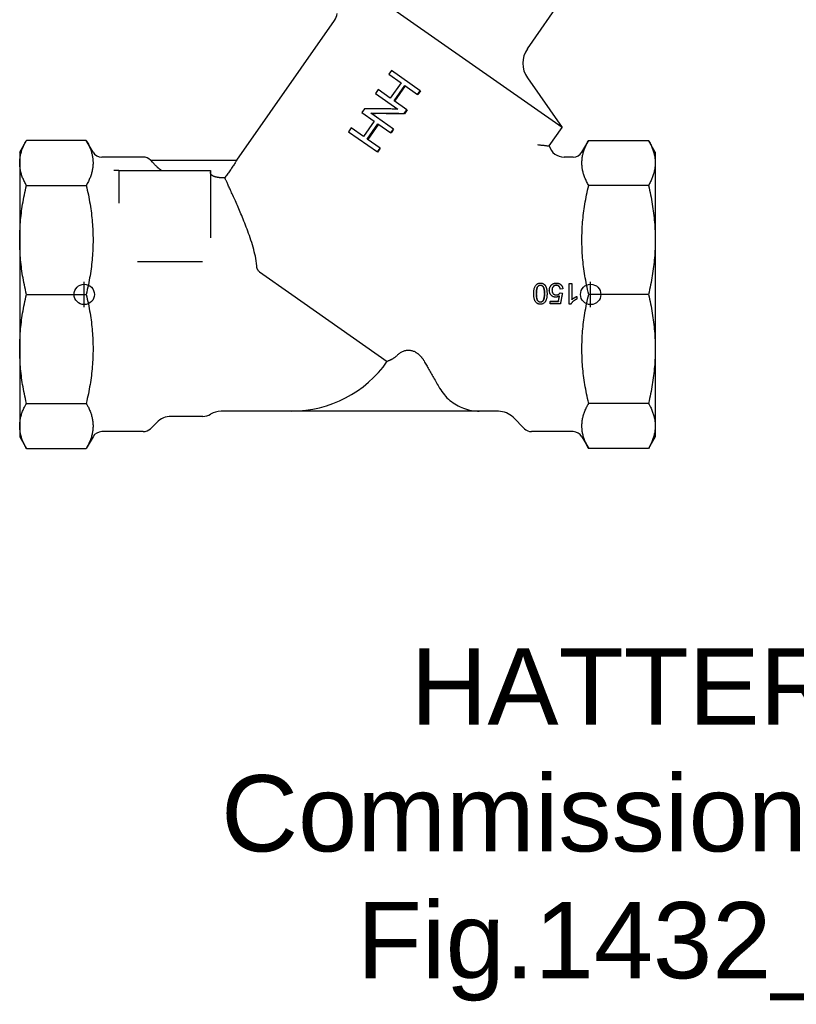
# Model space of a CAD drawing. Header units: millimetres. Extents: x 214 to 521, y 47 to 444.
# Tile 1 of 13: x 214 to 366, y 47 to 241. Entities that reach past the tile are written whole.
import ezdxf
from ezdxf.enums import TextEntityAlignment as Align

# ---------------------------------------------------------------- set-up
doc = ezdxf.new("R2010")
doc.units = ezdxf.units.MM
for name, color, linetype in [('Detail', 2, 'Continuous'), ('ORIGIN', 6, 'Continuous'), ('TEXT', 7, 'Continuous')]:
    doc.layers.add(name, color=color, linetype=linetype)
doc.styles.add('fastrack', font='ARIAL.TTF')

msp = doc.modelspace()

# ---------------------------------------------------------------- linework, layer by layer
at = {"layer": 'Detail'}
for p, q in [((313.43, 235.38), (331.59, 261.31)), ((320.28, 219.87), (279.73, 248.26)), ((256.26, 213.45), (275.49, 240.91)), ((286.69, 231.09), (286.18, 230.35)), ((292.36, 227.12), (286.69, 231.09)), ((286.18, 230.35), (288.6, 228.66)), ((288.6, 228.66), (286.47, 225.63)), ((313.43, 229.64), (320.28, 219.87)), ((284.06, 227.32), (283.54, 226.58)), ((286.47, 225.63), (284.06, 227.32)), ((287.21, 225.11), (289.33, 228.14)), ((289.42, 228.08), (287.3, 225.05)), ((289.33, 228.14), (291.85, 226.38)), ((291.85, 226.38), (292.36, 227.12)), ((292.4, 227.09), (291.88, 226.35)), ((292.4, 227.09), (292.36, 227.12)), ((283.54, 226.58), (287.95, 223.49)), ((289.72, 223.35), (287.21, 225.11)), ((291.88, 226.35), (291.85, 226.38)), ((281.42, 223.55), (280.9, 222.81)), ((280.9, 222.81), (283.32, 221.12)), ((289.21, 222.61), (289.72, 223.35)), ((289.76, 223.32), (289.25, 222.59)), ((289.76, 223.32), (289.72, 223.35)), ((283.32, 221.12), (281.2, 218.09)), ((287.09, 219.58), (282.67, 222.68)), ((289.25, 222.59), (289.21, 222.61)), ((278.78, 219.78), (278.26, 219.05)), ((278.26, 219.05), (283.93, 215.08)), ((281.2, 218.09), (278.78, 219.78)), ((281.93, 217.58), (284.05, 220.61)), ((284.14, 220.55), (282.02, 217.51)), ((284.05, 220.61), (286.57, 218.85)), ((286.57, 218.85), (287.09, 219.58)), ((286.61, 218.82), (286.57, 218.85)), ((287.12, 219.56), (286.61, 218.82)), ((287.12, 219.56), (287.09, 219.58)), ((317.74, 216.25), (320.28, 219.87)), ((213.58, 215.05), (214.91, 217.35)), ((226.67, 217.35), (214.91, 217.35)), ((228, 215.05), (226.67, 217.35)), ((284.45, 215.81), (281.93, 217.58)), ((324.16, 215.05), (325.49, 217.35)), ((325.49, 217.35), (337.25, 217.35)), ((338.58, 215.05), (337.25, 217.35)), ((213.58, 215.05), (213.58, 212.92)), ((283.93, 215.08), (284.45, 215.81)), ((283.97, 215.05), (283.93, 215.08)), ((284.48, 215.79), (283.97, 215.05)), ((284.48, 215.79), (284.45, 215.81)), ((338.58, 215.05), (338.58, 212.92)), ((237.89, 214.05), (229.73, 214.05)), ((239.32, 213.45), (239.31, 213.46)), ((239.32, 213.45), (256.26, 213.45)), ((322.42, 214.05), (320.64, 214.05)), ((213.58, 212.92), (213.58, 197.76)), ((233.08, 211.45), (232.08, 211.45)), ((233.08, 211.45), (251.08, 211.45)), ((233.08, 211.45), (233.08, 204.98)), ((251.08, 211.45), (251.08, 198.17)), ((338.58, 212.92), (338.58, 197.76)), ((253.9, 210), (253.18, 210)), ((214.91, 208.48), (226.67, 208.48)), ((337.25, 208.48), (325.49, 208.48)), ((213.58, 197.76), (213.58, 176.33)), ((338.58, 197.76), (338.58, 176.33)), ((249.53, 193.45), (236.76, 193.45)), ((260.76, 191.47), (267.08, 187.05)), ((320.41, 188.14), (319.89, 188.09)), ((320.41, 188.12), (319.89, 188.08)), ((319.89, 188.08), (319.89, 188.09)), ((320.41, 188.12), (320.41, 188.14)), ((321.66, 185.12), (321.66, 189.2)), ((321.66, 189.2), (322.16, 189.2)), ((322.16, 189.2), (322.16, 186.02)), ((214.91, 187.05), (226.67, 187.05)), ((267.08, 187.05), (285.88, 173.88)), ((317.88, 187.21), (317.87, 187.21)), ((319.86, 187.34), (320.32, 187.28)), ((323.14, 186.63), (323.14, 186.62)), ((323.14, 186.62), (323.14, 186.14)), ((337.25, 187.05), (325.49, 187.05)), ((317.94, 185.69), (319.54, 185.69)), ((317.94, 185.69), (317.94, 185.66)), ((317.94, 185.66), (319.54, 185.66)), ((317.94, 185.19), (317.94, 185.66)), ((319.93, 185.19), (317.94, 185.19)), ((319.54, 185.69), (319.54, 185.66)), ((321.98, 185.12), (321.66, 185.12)), ((213.58, 176.33), (213.58, 161.18)), ((338.58, 176.33), (338.58, 161.18)), ((214.91, 165.62), (226.67, 165.62)), ((337.25, 165.62), (325.49, 165.62)), ((249.57, 163.05), (243.38, 163.05)), ((267.08, 164.05), (253.18, 164.05)), ((267.08, 164.05), (267.08, 164.1)), ((303.98, 164.05), (267.08, 164.05)), ((303.98, 164.1), (303.98, 164.05)), ((307.78, 164.05), (303.98, 164.05)), ((310.61, 162.88), (312.85, 160.63)), ((213.58, 161.18), (213.58, 159.05)), ((240.55, 161.88), (239.31, 160.63)), ((338.58, 161.18), (338.58, 159.05)), ((213.58, 159.05), (214.91, 156.74)), ((228, 159.05), (226.67, 156.74)), ((237.89, 160.05), (229.73, 160.05)), ((322.42, 160.05), (314.26, 160.05)), ((324.16, 159.05), (325.49, 156.74)), ((338.58, 159.05), (337.25, 156.74)), ((214.91, 156.74), (226.67, 156.74)), ((337.25, 156.74), (325.49, 156.74))]:
    msp.add_line(p, q, dxfattribs=at)
at = {"layer": 'Detail', "flags": 128}
for points in [[(287.95, 223.49), (287.67, 223.5), (287.4, 223.5), (287.12, 223.51), (286.84, 223.51), (286.57, 223.52), (286.29, 223.52), (286.02, 223.53), (285.74, 223.53), (285.47, 223.54), (285.2, 223.54), (284.92, 223.54), (284.65, 223.55), (284.38, 223.55), (284.11, 223.55), (283.83, 223.55), (283.56, 223.55), (283.29, 223.56), (283.02, 223.56), (282.75, 223.56), (282.49, 223.56), (282.22, 223.56), (281.95, 223.55), (281.68, 223.55), (281.42, 223.55)], [(282.67, 222.68), (282.94, 222.68), (283.2, 222.68), (283.47, 222.68), (283.74, 222.68), (284.01, 222.68), (284.28, 222.67), (284.55, 222.67), (284.82, 222.67), (285.1, 222.67), (285.37, 222.67), (285.64, 222.66), (285.91, 222.66), (286.18, 222.66), (286.46, 222.66), (286.73, 222.65), (287.01, 222.65), (287.28, 222.65), (287.55, 222.64), (287.83, 222.64), (288.1, 222.63), (288.38, 222.63), (288.66, 222.62), (288.93, 222.62), (289.21, 222.61)], [(289.25, 222.59), (288.97, 222.59), (288.7, 222.59), (288.43, 222.59), (288.16, 222.6), (287.89, 222.6), (287.62, 222.6), (287.35, 222.6), (287.07, 222.6), (286.8, 222.6), (286.53, 222.6), (286.26, 222.6), (286, 222.6), (285.73, 222.6), (285.46, 222.6), (285.19, 222.6), (284.92, 222.6), (284.65, 222.6), (284.39, 222.6), (284.12, 222.6), (283.86, 222.6), (283.59, 222.59), (283.32, 222.59), (283.06, 222.59), (282.8, 222.59)], [(213.58, 212.92), (213.58, 213.1), (213.59, 213.28), (213.6, 213.46), (213.61, 213.64), (213.64, 213.82), (213.66, 214), (213.69, 214.18), (213.72, 214.36), (213.76, 214.54), (213.81, 214.73), (213.85, 214.91), (213.91, 215.09), (213.96, 215.27), (214.03, 215.46), (214.09, 215.64), (214.16, 215.83), (214.24, 216.01), (214.32, 216.2), (214.41, 216.39), (214.5, 216.58), (214.59, 216.77), (214.69, 216.96), (214.8, 217.16), (214.91, 217.35)], [(226.67, 217.35), (226.78, 217.16), (226.88, 216.96), (226.99, 216.77), (227.08, 216.58), (227.17, 216.39), (227.26, 216.2), (227.34, 216.01), (227.41, 215.83), (227.49, 215.64), (227.55, 215.46), (227.61, 215.27), (227.67, 215.09), (227.72, 214.91), (227.77, 214.73), (227.81, 214.54), (227.85, 214.36), (227.89, 214.18), (227.92, 214), (227.94, 213.82), (227.96, 213.64), (227.98, 213.46), (227.99, 213.28), (228, 213.1), (228, 212.92)], [(324.16, 212.92), (324.16, 213.1), (324.16, 213.28), (324.18, 213.46), (324.19, 213.64), (324.21, 213.82), (324.24, 214), (324.27, 214.18), (324.3, 214.36), (324.34, 214.54), (324.38, 214.73), (324.43, 214.91), (324.48, 215.09), (324.54, 215.27), (324.6, 215.46), (324.67, 215.64), (324.74, 215.83), (324.82, 216.01), (324.9, 216.2), (324.98, 216.39), (325.07, 216.58), (325.17, 216.77), (325.27, 216.96), (325.38, 217.16), (325.49, 217.35)], [(337.25, 217.35), (337.36, 217.16), (337.46, 216.96), (337.56, 216.77), (337.66, 216.58), (337.75, 216.39), (337.83, 216.2), (337.92, 216.01), (337.99, 215.83), (338.06, 215.64), (338.13, 215.46), (338.19, 215.27), (338.25, 215.09), (338.3, 214.91), (338.35, 214.73), (338.39, 214.54), (338.43, 214.36), (338.47, 214.18), (338.5, 214), (338.52, 213.82), (338.54, 213.64), (338.56, 213.46), (338.57, 213.28), (338.58, 213.1), (338.58, 212.92)], [(315.41, 216.51), (315.59, 216.49), (315.77, 216.47), (315.94, 216.45), (316.11, 216.43), (316.26, 216.41), (316.41, 216.4), (316.55, 216.38), (316.69, 216.37), (316.81, 216.35), (316.93, 216.34), (317.04, 216.33), (317.14, 216.31), (317.24, 216.3), (317.32, 216.3), (317.4, 216.29), (317.47, 216.28), (317.54, 216.27), (317.59, 216.27), (317.64, 216.26), (317.68, 216.26), (317.7, 216.26), (317.73, 216.25), (317.74, 216.25), (317.74, 216.25)], [(240.55, 212.15), (240.47, 212.23), (240.39, 212.31), (240.31, 212.39), (240.24, 212.47), (240.16, 212.55), (240.09, 212.62), (240.02, 212.7), (239.96, 212.77), (239.89, 212.84), (239.83, 212.9), (239.77, 212.97), (239.71, 213.03), (239.65, 213.09), (239.6, 213.15), (239.55, 213.2), (239.5, 213.25), (239.46, 213.3), (239.42, 213.33), (239.39, 213.37), (239.37, 213.4), (239.35, 213.42), (239.33, 213.43), (239.32, 213.44), (239.32, 213.45)], [(256.26, 213.45), (256.26, 213.43), (256.24, 213.4), (256.2, 213.34), (256.15, 213.25), (256.08, 213.15), (256.01, 213.03), (255.93, 212.9), (255.84, 212.76), (255.74, 212.6), (255.63, 212.43), (255.52, 212.25), (255.39, 212.07), (255.27, 211.89), (255.14, 211.7), (255.02, 211.52), (254.89, 211.34), (254.77, 211.16), (254.64, 210.98), (254.5, 210.8), (254.37, 210.63), (254.25, 210.46), (254.13, 210.3), (254.01, 210.14), (253.9, 210)], [(214.91, 208.48), (214.8, 208.67), (214.69, 208.87), (214.59, 209.06), (214.5, 209.25), (214.41, 209.44), (214.32, 209.63), (214.24, 209.82), (214.16, 210), (214.09, 210.19), (214.03, 210.37), (213.96, 210.56), (213.91, 210.74), (213.85, 210.92), (213.81, 211.11), (213.76, 211.29), (213.72, 211.47), (213.69, 211.65), (213.66, 211.83), (213.64, 212.01), (213.61, 212.19), (213.6, 212.37), (213.59, 212.55), (213.58, 212.73), (213.58, 212.92)], [(228, 212.92), (228, 212.73), (227.99, 212.55), (227.98, 212.37), (227.96, 212.19), (227.94, 212.01), (227.92, 211.83), (227.89, 211.65), (227.85, 211.47), (227.81, 211.29), (227.77, 211.11), (227.72, 210.92), (227.67, 210.74), (227.61, 210.56), (227.55, 210.37), (227.49, 210.19), (227.41, 210), (227.34, 209.82), (227.26, 209.63), (227.17, 209.44), (227.08, 209.25), (226.99, 209.06), (226.88, 208.87), (226.78, 208.67), (226.67, 208.48)], [(241.47, 211.45), (241.43, 211.47), (241.39, 211.49), (241.35, 211.52), (241.3, 211.54), (241.26, 211.57), (241.22, 211.6), (241.18, 211.62), (241.14, 211.65), (241.1, 211.68), (241.06, 211.71), (241.02, 211.74), (240.98, 211.77), (240.94, 211.8), (240.9, 211.83), (240.87, 211.86), (240.83, 211.89), (240.79, 211.92), (240.76, 211.95), (240.72, 211.98), (240.69, 212.02), (240.65, 212.05), (240.62, 212.08), (240.58, 212.11), (240.55, 212.15)], [(251.79, 210.24), (251.74, 210.26), (251.69, 210.28), (251.64, 210.3), (251.6, 210.33), (251.55, 210.35), (251.51, 210.38), (251.47, 210.41), (251.43, 210.44), (251.39, 210.48), (251.35, 210.51), (251.31, 210.55), (251.28, 210.59), (251.25, 210.63), (251.22, 210.67), (251.2, 210.72), (251.17, 210.76), (251.15, 210.81), (251.13, 210.86), (251.12, 210.91), (251.1, 210.96), (251.09, 211.01), (251.08, 211.07), (251.08, 211.12), (251.08, 211.17)], [(325.49, 208.48), (325.38, 208.67), (325.27, 208.87), (325.17, 209.06), (325.07, 209.25), (324.98, 209.44), (324.9, 209.63), (324.82, 209.82), (324.74, 210), (324.67, 210.19), (324.6, 210.37), (324.54, 210.56), (324.48, 210.74), (324.43, 210.92), (324.38, 211.11), (324.34, 211.29), (324.3, 211.47), (324.27, 211.65), (324.24, 211.83), (324.21, 212.01), (324.19, 212.19), (324.18, 212.37), (324.16, 212.55), (324.16, 212.73), (324.16, 212.92)], [(338.58, 212.92), (338.58, 212.73), (338.57, 212.55), (338.56, 212.37), (338.54, 212.19), (338.52, 212.01), (338.5, 211.83), (338.47, 211.65), (338.43, 211.47), (338.39, 211.29), (338.35, 211.11), (338.3, 210.92), (338.25, 210.74), (338.19, 210.56), (338.13, 210.37), (338.06, 210.19), (337.99, 210), (337.92, 209.82), (337.83, 209.63), (337.75, 209.44), (337.66, 209.25), (337.56, 209.06), (337.46, 208.87), (337.36, 208.67), (337.25, 208.48)], [(253.18, 210), (253.1, 210.01), (253.03, 210.01), (252.96, 210.01), (252.89, 210.01), (252.82, 210.02), (252.75, 210.03), (252.69, 210.03), (252.62, 210.04), (252.56, 210.05), (252.5, 210.06), (252.44, 210.07), (252.39, 210.08), (252.33, 210.09), (252.28, 210.1), (252.23, 210.11), (252.18, 210.13), (252.13, 210.14), (252.08, 210.15), (252.03, 210.16), (251.98, 210.18), (251.93, 210.19), (251.89, 210.21), (251.84, 210.22), (251.79, 210.24)], [(260.19, 192.65), (260.15, 193.14), (260.09, 193.62), (260.01, 194.08), (259.93, 194.54), (259.83, 194.99), (259.72, 195.45), (259.61, 195.91), (259.48, 196.37), (259.35, 196.82), (259.21, 197.28), (259.06, 197.72), (258.92, 198.17), (258.76, 198.61), (258.61, 199.04), (258.46, 199.47), (258.3, 199.88), (258.15, 200.29), (257.99, 200.69), (257.84, 201.08), (257.68, 201.46), (257.54, 201.83), (257.39, 202.19), (257.25, 202.54), (257.1, 202.88), (256.96, 203.22), (256.82, 203.55), (256.68, 203.88), (256.54, 204.2), (256.4, 204.51), (256.27, 204.83), (256.13, 205.13), (256, 205.43), (255.87, 205.72), (255.74, 206), (255.62, 206.27), (255.5, 206.54), (255.38, 206.8), (255.27, 207.05), (255.16, 207.29), (255.05, 207.52), (254.95, 207.75), (254.85, 207.96), (254.76, 208.16), (254.67, 208.36), (254.59, 208.54), (254.51, 208.71), (254.43, 208.88), (254.36, 209.03), (254.29, 209.17), (254.23, 209.3), (254.18, 209.42), (254.12, 209.54), (254.08, 209.63), (254.04, 209.72), (254, 209.8), (253.97, 209.87), (253.94, 209.92), (253.92, 209.97), (253.9, 210)], [(213.58, 197.76), (213.58, 198.2), (213.59, 198.64), (213.6, 199.07), (213.61, 199.51), (213.64, 199.94), (213.66, 200.38), (213.69, 200.82), (213.72, 201.25), (213.76, 201.69), (213.81, 202.13), (213.85, 202.57), (213.91, 203.01), (213.96, 203.46), (214.03, 203.9), (214.09, 204.35), (214.16, 204.79), (214.24, 205.24), (214.32, 205.7), (214.41, 206.15), (214.5, 206.61), (214.59, 207.07), (214.69, 207.54), (214.8, 208.01), (214.91, 208.48)], [(226.67, 208.48), (226.78, 208.01), (226.88, 207.54), (226.99, 207.07), (227.08, 206.61), (227.17, 206.15), (227.26, 205.7), (227.34, 205.24), (227.41, 204.79), (227.49, 204.35), (227.55, 203.9), (227.61, 203.46), (227.67, 203.01), (227.72, 202.57), (227.77, 202.13), (227.81, 201.69), (227.85, 201.25), (227.89, 200.82), (227.92, 200.38), (227.94, 199.94), (227.96, 199.51), (227.98, 199.07), (227.99, 198.64), (228, 198.2), (228, 197.76)], [(324.16, 197.76), (324.16, 198.2), (324.16, 198.64), (324.18, 199.07), (324.19, 199.51), (324.21, 199.94), (324.24, 200.38), (324.27, 200.82), (324.3, 201.25), (324.34, 201.69), (324.38, 202.13), (324.43, 202.57), (324.48, 203.01), (324.54, 203.46), (324.6, 203.9), (324.67, 204.35), (324.74, 204.79), (324.82, 205.24), (324.9, 205.7), (324.98, 206.15), (325.07, 206.61), (325.17, 207.07), (325.27, 207.54), (325.38, 208.01), (325.49, 208.48)], [(337.25, 208.48), (337.36, 208.01), (337.46, 207.54), (337.56, 207.07), (337.66, 206.61), (337.75, 206.15), (337.83, 205.7), (337.92, 205.24), (337.99, 204.79), (338.06, 204.35), (338.13, 203.9), (338.19, 203.46), (338.25, 203.01), (338.3, 202.57), (338.35, 202.13), (338.39, 201.69), (338.43, 201.25), (338.47, 200.82), (338.5, 200.38), (338.52, 199.94), (338.54, 199.51), (338.56, 199.07), (338.57, 198.64), (338.58, 198.2), (338.58, 197.76)], [(214.91, 187.05), (214.8, 187.52), (214.69, 187.99), (214.59, 188.45), (214.5, 188.91), (214.41, 189.37), (214.32, 189.83), (214.24, 190.28), (214.16, 190.73), (214.09, 191.18), (214.03, 191.62), (213.96, 192.07), (213.91, 192.51), (213.85, 192.95), (213.81, 193.39), (213.76, 193.83), (213.72, 194.27), (213.69, 194.71), (213.66, 195.14), (213.64, 195.58), (213.61, 196.02), (213.6, 196.45), (213.59, 196.89), (213.58, 197.32), (213.58, 197.76)], [(228, 197.76), (228, 197.32), (227.99, 196.89), (227.98, 196.45), (227.96, 196.02), (227.94, 195.58), (227.92, 195.14), (227.89, 194.71), (227.85, 194.27), (227.81, 193.83), (227.77, 193.39), (227.72, 192.95), (227.67, 192.51), (227.61, 192.07), (227.55, 191.62), (227.49, 191.18), (227.41, 190.73), (227.34, 190.28), (227.26, 189.83), (227.17, 189.37), (227.08, 188.91), (226.99, 188.45), (226.88, 187.99), (226.78, 187.52), (226.67, 187.05)], [(325.49, 187.05), (325.38, 187.52), (325.27, 187.99), (325.17, 188.45), (325.07, 188.91), (324.98, 189.37), (324.9, 189.83), (324.82, 190.28), (324.74, 190.73), (324.67, 191.18), (324.6, 191.62), (324.54, 192.07), (324.48, 192.51), (324.43, 192.95), (324.38, 193.39), (324.34, 193.83), (324.3, 194.27), (324.27, 194.71), (324.24, 195.14), (324.21, 195.58), (324.19, 196.02), (324.18, 196.45), (324.16, 196.89), (324.16, 197.32), (324.16, 197.76)], [(338.58, 197.76), (338.58, 197.32), (338.57, 196.89), (338.56, 196.45), (338.54, 196.02), (338.52, 195.58), (338.5, 195.14), (338.47, 194.71), (338.43, 194.27), (338.39, 193.83), (338.35, 193.39), (338.3, 192.95), (338.25, 192.51), (338.19, 192.07), (338.13, 191.62), (338.06, 191.18), (337.99, 190.73), (337.92, 190.28), (337.83, 189.83), (337.75, 189.37), (337.66, 188.91), (337.56, 188.45), (337.46, 187.99), (337.36, 187.52), (337.25, 187.05)], [(260.76, 191.47), (260.72, 191.5), (260.69, 191.53), (260.65, 191.56), (260.62, 191.59), (260.58, 191.63), (260.55, 191.67), (260.51, 191.72), (260.48, 191.76), (260.45, 191.81), (260.42, 191.86), (260.39, 191.91), (260.37, 191.96), (260.35, 192.01), (260.32, 192.06), (260.3, 192.11), (260.29, 192.17), (260.27, 192.22), (260.25, 192.28), (260.24, 192.34), (260.23, 192.4), (260.21, 192.46), (260.21, 192.52), (260.2, 192.59), (260.19, 192.65)], [(314.69, 187.2), (314.69, 187.37), (314.7, 187.54), (314.71, 187.7), (314.73, 187.85), (314.75, 187.99), (314.77, 188.12), (314.8, 188.24), (314.84, 188.36), (314.87, 188.46), (314.92, 188.56), (314.97, 188.66), (315.02, 188.75), (315.07, 188.83), (315.13, 188.9), (315.2, 188.97), (315.27, 189.03), (315.34, 189.09), (315.42, 189.14), (315.51, 189.18), (315.59, 189.21), (315.69, 189.24), (315.78, 189.26), (315.89, 189.27), (315.99, 189.27)], [(315.2, 187.2), (315.2, 187.36), (315.2, 187.51), (315.21, 187.66), (315.22, 187.79), (315.24, 187.92), (315.26, 188.03), (315.28, 188.14), (315.3, 188.24), (315.33, 188.32), (315.36, 188.4), (315.39, 188.47), (315.43, 188.53), (315.47, 188.59), (315.51, 188.63), (315.55, 188.68), (315.59, 188.72), (315.64, 188.75), (315.68, 188.78), (315.73, 188.81), (315.78, 188.83), (315.83, 188.84), (315.88, 188.85), (315.94, 188.86), (315.99, 188.86)], [(315.99, 188.83), (315.94, 188.83), (315.88, 188.82), (315.83, 188.81), (315.78, 188.79), (315.73, 188.77), (315.68, 188.75), (315.64, 188.72), (315.59, 188.69), (315.55, 188.65), (315.51, 188.6), (315.47, 188.56), (315.43, 188.51), (315.39, 188.45), (315.36, 188.38), (315.33, 188.3), (315.3, 188.22), (315.28, 188.12), (315.26, 188.02), (315.24, 187.9), (315.22, 187.78), (315.21, 187.65), (315.2, 187.51), (315.2, 187.36), (315.2, 187.2)], [(315.99, 189.27), (316.04, 189.27), (316.09, 189.27), (316.13, 189.27), (316.18, 189.26), (316.22, 189.25), (316.27, 189.25), (316.31, 189.24), (316.35, 189.23), (316.39, 189.21), (316.43, 189.2), (316.47, 189.18), (316.51, 189.17), (316.55, 189.15), (316.58, 189.13), (316.62, 189.11), (316.65, 189.09), (316.69, 189.06), (316.72, 189.04), (316.75, 189.01), (316.79, 188.98), (316.82, 188.95), (316.85, 188.92), (316.87, 188.89), (316.9, 188.85)], [(315.99, 188.86), (316.05, 188.86), (316.1, 188.85), (316.16, 188.84), (316.21, 188.83), (316.26, 188.81), (316.3, 188.78), (316.35, 188.75), (316.4, 188.72), (316.44, 188.68), (316.48, 188.63), (316.52, 188.59), (316.56, 188.53), (316.6, 188.47), (316.63, 188.4), (316.66, 188.33), (316.69, 188.24), (316.71, 188.14), (316.73, 188.03), (316.75, 187.92), (316.77, 187.79), (316.78, 187.66), (316.79, 187.51), (316.79, 187.36), (316.79, 187.2)], [(316.79, 187.2), (316.79, 187.36), (316.79, 187.51), (316.78, 187.65), (316.77, 187.78), (316.75, 187.9), (316.73, 188.02), (316.71, 188.12), (316.69, 188.22), (316.66, 188.3), (316.63, 188.38), (316.6, 188.45), (316.56, 188.51), (316.52, 188.56), (316.48, 188.61), (316.44, 188.65), (316.4, 188.69), (316.35, 188.72), (316.3, 188.75), (316.26, 188.77), (316.21, 188.79), (316.16, 188.81), (316.1, 188.82), (316.05, 188.83), (315.99, 188.83)], [(316.9, 188.85), (316.93, 188.81), (316.97, 188.76), (316.99, 188.72), (317.02, 188.67), (317.05, 188.61), (317.08, 188.56), (317.1, 188.5), (317.12, 188.44), (317.14, 188.38), (317.16, 188.32), (317.18, 188.25), (317.2, 188.18), (317.22, 188.11), (317.23, 188.04), (317.24, 187.97), (317.25, 187.89), (317.26, 187.81), (317.27, 187.73), (317.28, 187.65), (317.29, 187.56), (317.29, 187.47), (317.3, 187.38), (317.3, 187.29), (317.3, 187.2)], [(317.75, 187.82), (317.75, 187.87), (317.75, 187.91), (317.76, 187.96), (317.76, 188), (317.77, 188.05), (317.77, 188.09), (317.78, 188.13), (317.79, 188.18), (317.8, 188.22), (317.81, 188.26), (317.82, 188.3), (317.83, 188.34), (317.85, 188.38), (317.86, 188.42), (317.88, 188.46), (317.89, 188.49), (317.91, 188.53), (317.93, 188.57), (317.95, 188.61), (317.97, 188.64), (318, 188.68), (318.02, 188.71), (318.04, 188.75), (318.07, 188.78)], [(318.07, 188.78), (318.1, 188.82), (318.14, 188.86), (318.17, 188.9), (318.21, 188.93), (318.24, 188.96), (318.28, 189), (318.32, 189.03), (318.36, 189.05), (318.4, 189.08), (318.44, 189.11), (318.48, 189.13), (318.52, 189.15), (318.57, 189.17), (318.61, 189.19), (318.66, 189.2), (318.71, 189.22), (318.75, 189.23), (318.8, 189.24), (318.85, 189.25), (318.9, 189.26), (318.96, 189.26), (319.01, 189.27), (319.06, 189.27), (319.12, 189.27)], [(319.12, 188.86), (319.06, 188.86), (319, 188.86), (318.95, 188.85), (318.89, 188.83), (318.84, 188.82), (318.79, 188.8), (318.74, 188.77), (318.69, 188.74), (318.65, 188.71), (318.6, 188.67), (318.56, 188.63), (318.52, 188.59), (318.48, 188.54), (318.44, 188.5), (318.41, 188.44), (318.38, 188.39), (318.36, 188.33), (318.34, 188.27), (318.32, 188.21), (318.3, 188.15), (318.29, 188.08), (318.28, 188.01), (318.28, 187.94), (318.27, 187.87)], [(319.12, 188.83), (319.06, 188.83), (319.01, 188.82), (318.95, 188.81), (318.9, 188.8), (318.84, 188.78), (318.79, 188.76), (318.74, 188.74), (318.7, 188.71), (318.65, 188.68), (318.6, 188.65), (318.56, 188.61), (318.52, 188.57), (318.48, 188.52), (318.45, 188.47), (318.41, 188.42), (318.38, 188.37), (318.36, 188.31), (318.34, 188.26), (318.32, 188.2), (318.3, 188.13), (318.29, 188.07), (318.28, 188), (318.28, 187.93), (318.27, 187.86)], [(318.27, 187.87), (318.28, 187.8), (318.28, 187.73), (318.29, 187.67), (318.3, 187.6), (318.31, 187.54), (318.33, 187.48), (318.35, 187.43), (318.38, 187.38), (318.41, 187.33), (318.44, 187.28), (318.47, 187.23), (318.51, 187.19), (318.55, 187.15), (318.59, 187.12), (318.64, 187.08), (318.68, 187.05), (318.73, 187.03), (318.78, 187.01), (318.83, 186.99), (318.89, 186.97), (318.94, 186.96), (319, 186.95), (319.06, 186.94), (319.13, 186.94)], [(319.12, 189.27), (319.21, 189.27), (319.29, 189.26), (319.38, 189.25), (319.46, 189.24), (319.54, 189.22), (319.61, 189.2), (319.69, 189.17), (319.76, 189.14), (319.82, 189.1), (319.89, 189.06), (319.95, 189.01), (320.01, 188.96), (320.07, 188.91), (320.12, 188.85), (320.16, 188.8), (320.21, 188.73), (320.25, 188.67), (320.28, 188.6), (320.31, 188.53), (320.34, 188.46), (320.36, 188.38), (320.38, 188.3), (320.39, 188.22), (320.41, 188.14)], [(319.89, 188.09), (319.88, 188.16), (319.87, 188.22), (319.85, 188.28), (319.83, 188.33), (319.82, 188.38), (319.79, 188.43), (319.77, 188.48), (319.75, 188.52), (319.72, 188.56), (319.69, 188.6), (319.66, 188.64), (319.62, 188.67), (319.59, 188.7), (319.55, 188.73), (319.52, 188.76), (319.48, 188.78), (319.44, 188.8), (319.4, 188.82), (319.35, 188.83), (319.31, 188.84), (319.26, 188.85), (319.22, 188.86), (319.17, 188.86), (319.12, 188.86)], [(319.89, 188.08), (319.88, 188.14), (319.87, 188.2), (319.85, 188.25), (319.83, 188.31), (319.82, 188.36), (319.79, 188.41), (319.77, 188.45), (319.75, 188.5), (319.72, 188.54), (319.69, 188.57), (319.66, 188.61), (319.62, 188.64), (319.59, 188.67), (319.55, 188.7), (319.52, 188.72), (319.48, 188.75), (319.44, 188.77), (319.4, 188.78), (319.35, 188.8), (319.31, 188.81), (319.26, 188.82), (319.22, 188.83), (319.17, 188.83), (319.12, 188.83)], [(213.58, 176.33), (213.58, 176.77), (213.59, 177.21), (213.6, 177.64), (213.61, 178.08), (213.64, 178.51), (213.66, 178.95), (213.69, 179.39), (213.72, 179.82), (213.76, 180.26), (213.81, 180.7), (213.85, 181.14), (213.91, 181.58), (213.96, 182.02), (214.03, 182.47), (214.09, 182.92), (214.16, 183.36), (214.24, 183.81), (214.32, 184.27), (214.41, 184.72), (214.5, 185.18), (214.59, 185.64), (214.69, 186.11), (214.8, 186.58), (214.91, 187.05)], [(226.67, 187.05), (226.78, 186.58), (226.88, 186.11), (226.99, 185.64), (227.08, 185.18), (227.17, 184.72), (227.26, 184.27), (227.34, 183.81), (227.41, 183.36), (227.49, 182.92), (227.55, 182.47), (227.61, 182.02), (227.67, 181.58), (227.72, 181.14), (227.77, 180.7), (227.81, 180.26), (227.85, 179.82), (227.89, 179.39), (227.92, 178.95), (227.94, 178.51), (227.96, 178.08), (227.98, 177.64), (227.99, 177.21), (228, 176.77), (228, 176.33)], [(315.99, 185.12), (315.89, 185.12), (315.79, 185.13), (315.69, 185.15), (315.6, 185.18), (315.51, 185.21), (315.43, 185.25), (315.35, 185.3), (315.28, 185.35), (315.21, 185.41), (315.14, 185.48), (315.08, 185.55), (315.03, 185.63), (314.98, 185.72), (314.93, 185.81), (314.89, 185.91), (314.85, 186.01), (314.81, 186.12), (314.78, 186.24), (314.75, 186.36), (314.73, 186.5), (314.71, 186.65), (314.7, 186.82), (314.69, 187), (314.69, 187.2)], [(316, 185.53), (315.94, 185.53), (315.89, 185.54), (315.84, 185.55), (315.78, 185.57), (315.73, 185.59), (315.69, 185.61), (315.64, 185.64), (315.59, 185.68), (315.55, 185.72), (315.51, 185.76), (315.47, 185.81), (315.43, 185.86), (315.39, 185.92), (315.36, 185.99), (315.33, 186.07), (315.3, 186.16), (315.28, 186.25), (315.26, 186.36), (315.24, 186.48), (315.22, 186.6), (315.21, 186.74), (315.2, 186.88), (315.2, 187.03), (315.2, 187.2)], [(315.2, 187.05), (315.2, 186.9), (315.21, 186.76), (315.22, 186.63), (315.23, 186.51), (315.25, 186.4), (315.27, 186.3), (315.29, 186.2), (315.32, 186.12), (315.34, 186.04), (315.38, 185.97), (315.41, 185.91), (315.45, 185.86), (315.48, 185.81), (315.52, 185.77), (315.57, 185.73), (315.61, 185.69), (315.65, 185.66), (315.7, 185.63), (315.74, 185.61), (315.79, 185.59), (315.84, 185.58), (315.89, 185.57), (315.95, 185.56), (316, 185.56)], [(317.3, 187.2), (317.3, 187.02), (317.29, 186.85), (317.28, 186.69), (317.26, 186.54), (317.24, 186.4), (317.22, 186.27), (317.19, 186.15), (317.15, 186.03), (317.11, 185.93), (317.07, 185.83), (317.02, 185.73), (316.97, 185.64), (316.91, 185.56), (316.85, 185.49), (316.79, 185.42), (316.72, 185.36), (316.65, 185.3), (316.57, 185.25), (316.48, 185.21), (316.39, 185.18), (316.3, 185.15), (316.2, 185.13), (316.1, 185.12), (315.99, 185.12)], [(316.79, 187.2), (316.79, 187.12), (316.79, 187.03), (316.79, 186.96), (316.79, 186.88), (316.78, 186.81), (316.78, 186.74), (316.77, 186.67), (316.76, 186.6), (316.76, 186.53), (316.75, 186.47), (316.74, 186.41), (316.73, 186.35), (316.72, 186.3), (316.71, 186.24), (316.69, 186.19), (316.68, 186.14), (316.67, 186.09), (316.65, 186.05), (316.63, 186), (316.62, 185.96), (316.6, 185.93), (316.58, 185.89), (316.56, 185.85), (316.54, 185.82)], [(316.54, 185.84), (316.56, 185.87), (316.58, 185.9), (316.59, 185.94), (316.61, 185.97), (316.63, 186.01), (316.64, 186.05), (316.66, 186.09), (316.67, 186.13), (316.68, 186.17), (316.7, 186.22), (316.71, 186.26), (316.72, 186.31), (316.73, 186.36), (316.74, 186.42), (316.75, 186.47), (316.75, 186.53), (316.76, 186.59), (316.77, 186.65), (316.77, 186.71), (316.78, 186.77), (316.78, 186.84), (316.79, 186.91), (316.79, 186.98), (316.79, 187.05)], [(319, 186.5), (318.91, 186.5), (318.83, 186.51), (318.74, 186.53), (318.67, 186.54), (318.59, 186.57), (318.51, 186.59), (318.44, 186.63), (318.37, 186.67), (318.3, 186.71), (318.24, 186.76), (318.17, 186.81), (318.11, 186.87), (318.05, 186.93), (318, 187), (317.96, 187.07), (317.91, 187.14), (317.88, 187.22), (317.84, 187.29), (317.82, 187.37), (317.79, 187.46), (317.78, 187.54), (317.76, 187.63), (317.76, 187.73), (317.75, 187.82)], [(319.75, 186.76), (319.72, 186.74), (319.69, 186.72), (319.66, 186.7), (319.63, 186.68), (319.6, 186.66), (319.57, 186.65), (319.54, 186.63), (319.51, 186.62), (319.48, 186.6), (319.45, 186.59), (319.42, 186.58), (319.38, 186.57), (319.35, 186.56), (319.32, 186.55), (319.29, 186.54), (319.26, 186.53), (319.22, 186.52), (319.19, 186.52), (319.16, 186.51), (319.13, 186.51), (319.1, 186.51), (319.06, 186.5), (319.03, 186.5), (319, 186.5)], [(319.13, 186.94), (319.17, 186.94), (319.21, 186.95), (319.24, 186.95), (319.28, 186.96), (319.32, 186.96), (319.35, 186.97), (319.39, 186.98), (319.42, 186.99), (319.46, 187.01), (319.49, 187.02), (319.52, 187.04), (319.56, 187.05), (319.59, 187.07), (319.62, 187.09), (319.65, 187.11), (319.67, 187.13), (319.7, 187.16), (319.73, 187.18), (319.75, 187.2), (319.77, 187.23), (319.8, 187.26), (319.82, 187.28), (319.84, 187.31), (319.86, 187.34)], [(319.54, 185.66), (319.55, 185.71), (319.55, 185.76), (319.56, 185.8), (319.57, 185.85), (319.58, 185.89), (319.59, 185.94), (319.6, 185.98), (319.61, 186.03), (319.62, 186.07), (319.63, 186.12), (319.64, 186.16), (319.64, 186.21), (319.65, 186.26), (319.66, 186.3), (319.67, 186.35), (319.68, 186.39), (319.69, 186.44), (319.7, 186.48), (319.71, 186.53), (319.72, 186.57), (319.73, 186.62), (319.73, 186.67), (319.74, 186.71), (319.75, 186.76)], [(319.54, 185.69), (319.55, 185.73), (319.55, 185.78), (319.56, 185.82), (319.57, 185.87), (319.58, 185.91), (319.59, 185.96), (319.6, 186), (319.61, 186.04), (319.62, 186.09), (319.63, 186.13), (319.63, 186.18), (319.64, 186.22), (319.65, 186.27), (319.66, 186.31), (319.67, 186.36), (319.68, 186.4), (319.69, 186.44), (319.7, 186.49), (319.71, 186.53), (319.72, 186.58), (319.72, 186.62), (319.73, 186.67), (319.74, 186.71), (319.75, 186.76)], [(320.32, 187.28), (320.3, 187.19), (320.28, 187.1), (320.27, 187.02), (320.25, 186.93), (320.24, 186.84), (320.22, 186.76), (320.2, 186.67), (320.19, 186.58), (320.17, 186.49), (320.16, 186.41), (320.14, 186.32), (320.12, 186.23), (320.11, 186.14), (320.09, 186.06), (320.07, 185.97), (320.06, 185.88), (320.04, 185.8), (320.03, 185.71), (320.01, 185.62), (319.99, 185.54), (319.98, 185.45), (319.96, 185.36), (319.95, 185.27), (319.93, 185.19)], [(323.14, 186.14), (323.07, 186.11), (323, 186.07), (322.94, 186.04), (322.87, 186), (322.81, 185.96), (322.75, 185.92), (322.69, 185.88), (322.63, 185.84), (322.58, 185.8), (322.52, 185.75), (322.47, 185.71), (322.42, 185.66), (322.37, 185.62), (322.32, 185.57), (322.27, 185.52), (322.23, 185.48), (322.19, 185.43), (322.15, 185.39), (322.12, 185.34), (322.09, 185.3), (322.06, 185.25), (322.03, 185.21), (322, 185.16), (321.98, 185.12)], [(322.16, 186.02), (322.19, 186.05), (322.22, 186.08), (322.25, 186.11), (322.29, 186.13), (322.32, 186.16), (322.36, 186.19), (322.4, 186.22), (322.44, 186.25), (322.48, 186.28), (322.53, 186.31), (322.57, 186.34), (322.62, 186.36), (322.67, 186.39), (322.71, 186.42), (322.76, 186.44), (322.81, 186.47), (322.85, 186.49), (322.89, 186.51), (322.94, 186.54), (322.98, 186.56), (323.02, 186.57), (323.06, 186.59), (323.1, 186.61), (323.14, 186.62)], [(322.16, 186.04), (322.16, 186.05), (322.17, 186.06), (322.18, 186.07), (322.19, 186.07), (322.2, 186.08), (322.21, 186.09), (322.22, 186.1), (322.23, 186.11), (322.25, 186.12), (322.26, 186.13), (322.27, 186.14), (322.28, 186.15), (322.29, 186.15), (322.3, 186.16), (322.31, 186.17), (322.32, 186.18), (322.34, 186.19), (322.35, 186.2), (322.36, 186.21), (322.37, 186.22), (322.38, 186.23), (322.4, 186.23), (322.41, 186.24), (322.42, 186.25)], [(322.42, 186.25), (322.46, 186.28), (322.5, 186.3), (322.53, 186.32), (322.57, 186.34), (322.6, 186.37), (322.63, 186.38), (322.67, 186.4), (322.7, 186.42), (322.73, 186.44), (322.75, 186.45), (322.78, 186.47), (322.81, 186.48), (322.83, 186.49), (322.86, 186.51), (322.89, 186.52), (322.92, 186.54), (322.94, 186.55), (322.97, 186.56), (323, 186.57), (323.03, 186.58), (323.05, 186.6), (323.08, 186.61), (323.11, 186.62), (323.14, 186.63)], [(324.16, 176.33), (324.16, 176.77), (324.16, 177.21), (324.18, 177.64), (324.19, 178.08), (324.21, 178.51), (324.24, 178.95), (324.27, 179.39), (324.3, 179.82), (324.34, 180.26), (324.38, 180.7), (324.43, 181.14), (324.48, 181.58), (324.54, 182.02), (324.6, 182.47), (324.67, 182.92), (324.74, 183.36), (324.82, 183.81), (324.9, 184.27), (324.98, 184.72), (325.07, 185.18), (325.17, 185.64), (325.27, 186.11), (325.38, 186.58), (325.49, 187.05)], [(337.25, 187.05), (337.36, 186.58), (337.46, 186.11), (337.56, 185.64), (337.66, 185.18), (337.75, 184.72), (337.83, 184.27), (337.92, 183.81), (337.99, 183.36), (338.06, 182.92), (338.13, 182.47), (338.19, 182.02), (338.25, 181.58), (338.3, 181.14), (338.35, 180.7), (338.39, 180.26), (338.43, 179.82), (338.47, 179.39), (338.5, 178.95), (338.52, 178.51), (338.54, 178.08), (338.56, 177.64), (338.57, 177.21), (338.58, 176.77), (338.58, 176.33)], [(316, 185.56), (316.03, 185.56), (316.06, 185.56), (316.08, 185.56), (316.11, 185.57), (316.13, 185.57), (316.16, 185.58), (316.19, 185.58), (316.21, 185.59), (316.23, 185.6), (316.26, 185.61), (316.28, 185.62), (316.3, 185.63), (316.33, 185.64), (316.35, 185.66), (316.37, 185.67), (316.39, 185.69), (316.41, 185.7), (316.43, 185.72), (316.45, 185.74), (316.47, 185.76), (316.49, 185.78), (316.5, 185.8), (316.52, 185.82), (316.54, 185.84)], [(316.54, 185.82), (316.52, 185.8), (316.5, 185.78), (316.49, 185.75), (316.47, 185.73), (316.45, 185.71), (316.43, 185.69), (316.41, 185.68), (316.39, 185.66), (316.37, 185.64), (316.35, 185.63), (316.33, 185.62), (316.3, 185.6), (316.28, 185.59), (316.26, 185.58), (316.23, 185.57), (316.21, 185.56), (316.19, 185.56), (316.16, 185.55), (316.13, 185.54), (316.11, 185.54), (316.08, 185.54), (316.06, 185.53), (316.03, 185.53), (316, 185.53)], [(214.91, 165.62), (214.8, 166.09), (214.69, 166.56), (214.59, 167.02), (214.5, 167.48), (214.41, 167.94), (214.32, 168.4), (214.24, 168.85), (214.16, 169.3), (214.09, 169.75), (214.03, 170.19), (213.96, 170.64), (213.91, 171.08), (213.85, 171.52), (213.81, 171.96), (213.76, 172.4), (213.72, 172.84), (213.69, 173.28), (213.66, 173.71), (213.64, 174.15), (213.61, 174.59), (213.6, 175.02), (213.59, 175.46), (213.58, 175.89), (213.58, 176.33)], [(228, 176.33), (228, 175.89), (227.99, 175.46), (227.98, 175.02), (227.96, 174.59), (227.94, 174.15), (227.92, 173.71), (227.89, 173.28), (227.85, 172.84), (227.81, 172.4), (227.77, 171.96), (227.72, 171.52), (227.67, 171.08), (227.61, 170.64), (227.55, 170.19), (227.49, 169.75), (227.41, 169.3), (227.34, 168.85), (227.26, 168.4), (227.17, 167.94), (227.08, 167.48), (226.99, 167.02), (226.88, 166.56), (226.78, 166.09), (226.67, 165.62)], [(325.49, 165.62), (325.38, 166.09), (325.27, 166.56), (325.17, 167.02), (325.07, 167.48), (324.98, 167.94), (324.9, 168.4), (324.82, 168.85), (324.74, 169.3), (324.67, 169.75), (324.6, 170.19), (324.54, 170.64), (324.48, 171.08), (324.43, 171.52), (324.38, 171.96), (324.34, 172.4), (324.3, 172.84), (324.27, 173.28), (324.24, 173.71), (324.21, 174.15), (324.19, 174.59), (324.18, 175.02), (324.16, 175.46), (324.16, 175.89), (324.16, 176.33)], [(338.58, 176.33), (338.58, 175.89), (338.57, 175.46), (338.56, 175.02), (338.54, 174.59), (338.52, 174.15), (338.5, 173.71), (338.47, 173.28), (338.43, 172.84), (338.39, 172.4), (338.35, 171.96), (338.3, 171.52), (338.25, 171.08), (338.19, 170.64), (338.13, 170.19), (338.06, 169.75), (337.99, 169.3), (337.92, 168.85), (337.83, 168.4), (337.75, 167.94), (337.66, 167.48), (337.56, 167.02), (337.46, 166.56), (337.36, 166.09), (337.25, 165.62)], [(287.89, 175.13), (287.82, 175.06), (287.74, 174.99), (287.67, 174.92), (287.59, 174.85), (287.52, 174.79), (287.44, 174.72), (287.36, 174.66), (287.28, 174.6), (287.2, 174.54), (287.12, 174.49), (287.04, 174.44), (286.96, 174.39), (286.88, 174.34), (286.8, 174.29), (286.71, 174.24), (286.62, 174.2), (286.54, 174.15), (286.44, 174.11), (286.35, 174.06), (286.26, 174.02), (286.17, 173.99), (286.07, 173.95), (285.97, 173.92), (285.88, 173.88)], [(291.49, 175.64), (291.35, 175.72), (291.2, 175.79), (291.05, 175.85), (290.89, 175.9), (290.74, 175.94), (290.58, 175.98), (290.42, 176), (290.25, 176.02), (290.09, 176.03), (289.93, 176.03), (289.77, 176.02), (289.61, 176), (289.45, 175.97), (289.29, 175.93), (289.13, 175.89), (288.98, 175.84), (288.82, 175.77), (288.68, 175.7), (288.53, 175.63), (288.39, 175.54), (288.26, 175.45), (288.13, 175.35), (288.01, 175.24), (287.89, 175.13)], [(291.49, 175.64), (291.57, 175.6), (291.65, 175.55), (291.73, 175.5), (291.8, 175.45), (291.88, 175.4), (291.95, 175.34), (292.02, 175.29), (292.09, 175.23), (292.16, 175.17), (292.23, 175.11), (292.29, 175.05), (292.35, 174.99), (292.41, 174.93), (292.47, 174.87), (292.53, 174.8), (292.59, 174.74), (292.64, 174.67), (292.7, 174.6), (292.75, 174.52), (292.81, 174.45), (292.86, 174.37), (292.91, 174.3), (292.96, 174.22), (293, 174.14)], [(293, 174.14), (293.12, 173.95), (293.23, 173.75), (293.34, 173.55), (293.46, 173.35), (293.58, 173.14), (293.7, 172.93), (293.82, 172.72), (293.94, 172.51), (294.07, 172.29), (294.19, 172.07), (294.32, 171.84), (294.45, 171.62), (294.58, 171.39), (294.72, 171.15), (294.86, 170.92), (294.99, 170.68), (295.13, 170.43), (295.28, 170.18), (295.42, 169.93), (295.57, 169.67), (295.72, 169.41), (295.87, 169.15), (296.03, 168.88), (296.18, 168.61)], [(296.18, 168.61), (296.39, 168.26), (296.62, 167.93), (296.85, 167.61), (297.1, 167.3), (297.36, 167), (297.62, 166.73), (297.89, 166.47), (298.18, 166.21), (298.49, 165.97), (298.82, 165.73), (299.15, 165.5), (299.49, 165.3), (299.84, 165.1), (300.19, 164.93), (300.54, 164.78), (300.89, 164.64), (301.26, 164.52), (301.64, 164.41), (302.03, 164.31), (302.42, 164.23), (302.82, 164.17), (303.21, 164.13), (303.6, 164.1), (303.98, 164.1)], [(213.58, 161.18), (213.58, 161.36), (213.59, 161.54), (213.6, 161.72), (213.61, 161.9), (213.64, 162.08), (213.66, 162.26), (213.69, 162.44), (213.72, 162.62), (213.76, 162.81), (213.81, 162.99), (213.85, 163.17), (213.91, 163.35), (213.96, 163.54), (214.03, 163.72), (214.09, 163.91), (214.16, 164.09), (214.24, 164.28), (214.32, 164.47), (214.41, 164.65), (214.5, 164.84), (214.59, 165.03), (214.69, 165.23), (214.8, 165.42), (214.91, 165.62)], [(226.67, 165.62), (226.78, 165.42), (226.88, 165.23), (226.99, 165.03), (227.08, 164.84), (227.17, 164.65), (227.26, 164.47), (227.34, 164.28), (227.41, 164.09), (227.49, 163.91), (227.55, 163.72), (227.61, 163.54), (227.67, 163.35), (227.72, 163.17), (227.77, 162.99), (227.81, 162.81), (227.85, 162.62), (227.89, 162.44), (227.92, 162.26), (227.94, 162.08), (227.96, 161.9), (227.98, 161.72), (227.99, 161.54), (228, 161.36), (228, 161.18)], [(324.16, 161.18), (324.16, 161.36), (324.16, 161.54), (324.18, 161.72), (324.19, 161.9), (324.21, 162.08), (324.24, 162.26), (324.27, 162.44), (324.3, 162.62), (324.34, 162.81), (324.38, 162.99), (324.43, 163.17), (324.48, 163.35), (324.54, 163.54), (324.6, 163.72), (324.67, 163.91), (324.74, 164.09), (324.82, 164.28), (324.9, 164.47), (324.98, 164.65), (325.07, 164.84), (325.17, 165.03), (325.27, 165.23), (325.38, 165.42), (325.49, 165.62)], [(337.25, 165.62), (337.36, 165.42), (337.46, 165.23), (337.56, 165.03), (337.66, 164.84), (337.75, 164.65), (337.83, 164.47), (337.92, 164.28), (337.99, 164.09), (338.06, 163.91), (338.13, 163.72), (338.19, 163.54), (338.25, 163.35), (338.3, 163.17), (338.35, 162.99), (338.39, 162.81), (338.43, 162.62), (338.47, 162.44), (338.5, 162.26), (338.52, 162.08), (338.54, 161.9), (338.56, 161.72), (338.57, 161.54), (338.58, 161.36), (338.58, 161.18)], [(214.91, 156.74), (214.8, 156.94), (214.69, 157.13), (214.59, 157.32), (214.5, 157.51), (214.41, 157.7), (214.32, 157.89), (214.24, 158.08), (214.16, 158.27), (214.09, 158.45), (214.03, 158.64), (213.96, 158.82), (213.91, 159), (213.85, 159.19), (213.81, 159.37), (213.76, 159.55), (213.72, 159.73), (213.69, 159.91), (213.66, 160.09), (213.64, 160.27), (213.61, 160.45), (213.6, 160.64), (213.59, 160.82), (213.58, 161), (213.58, 161.18)], [(228, 161.18), (228, 161), (227.99, 160.82), (227.98, 160.64), (227.96, 160.45), (227.94, 160.27), (227.92, 160.09), (227.89, 159.91), (227.85, 159.73), (227.81, 159.55), (227.77, 159.37), (227.72, 159.19), (227.67, 159), (227.61, 158.82), (227.55, 158.64), (227.49, 158.45), (227.41, 158.27), (227.34, 158.08), (227.26, 157.89), (227.17, 157.7), (227.08, 157.51), (226.99, 157.32), (226.88, 157.13), (226.78, 156.94), (226.67, 156.74)], [(325.49, 156.74), (325.38, 156.94), (325.27, 157.13), (325.17, 157.32), (325.07, 157.51), (324.98, 157.7), (324.9, 157.89), (324.82, 158.08), (324.74, 158.27), (324.67, 158.45), (324.6, 158.64), (324.54, 158.82), (324.48, 159), (324.43, 159.19), (324.38, 159.37), (324.34, 159.55), (324.3, 159.73), (324.27, 159.91), (324.24, 160.09), (324.21, 160.27), (324.19, 160.45), (324.18, 160.64), (324.16, 160.82), (324.16, 161), (324.16, 161.18)], [(338.58, 161.18), (338.58, 161), (338.57, 160.82), (338.56, 160.64), (338.54, 160.45), (338.52, 160.27), (338.5, 160.09), (338.47, 159.91), (338.43, 159.73), (338.39, 159.55), (338.35, 159.37), (338.3, 159.19), (338.25, 159), (338.19, 158.82), (338.13, 158.64), (338.06, 158.45), (337.99, 158.27), (337.92, 158.08), (337.83, 157.89), (337.75, 157.7), (337.66, 157.51), (337.56, 157.32), (337.46, 157.13), (337.36, 156.94), (337.25, 156.74)]]:
    msp.add_lwpolyline(points, dxfattribs=at)
at = {"layer": 'Detail'}
for centre, radius, start, end in [((273.04, 242.63), 3, 325, 353.955), ((317.53, 232.51), 5, 145, 215), ((229.73, 216.05), 2, 210, 270), ((320.64, 217.05), 3, 195.339, 270), ((322.42, 216.05), 2, 270, 330), ((237.89, 212.05), 2, 45, 90), ((267.08, 187.05), 22.95, 270, 325), ((243.38, 159.05), 4, 90, 135), ((249.57, 166.05), 3, 270, 301.0027), ((253.18, 160.05), 4, 90, 121.0027), ((307.78, 160.05), 4, 45, 90), ((229.73, 158.05), 2, 90, 150), ((237.89, 162.05), 2, 270, 315), ((314.26, 162.05), 2, 225, 270), ((322.42, 158.05), 2, 30, 90)]:
    msp.add_arc(centre, radius, start, end, dxfattribs=at)
at = {"layer": 'ORIGIN'}
for p, q in [((226.28, 184.55), (226.28, 189.55)), ((325.88, 184.55), (325.88, 189.55))]:
    msp.add_line(p, q, dxfattribs=at)
for centre in [(226.28, 187.05), (325.88, 187.05)]:
    msp.add_circle(centre, 2, dxfattribs=at)

# ---------------------------------------------------------------- texts
at = {"layer": 'TEXT', "style": 'fastrack'}
for s, p in [('HATTERSLEY', (359.15, 102.44)), ('Commissioning Valves', (359.15, 77.49)), ('Fig.1432_1 1-2in', (358.53, 52.53))]:
    msp.add_text(s, height=15, dxfattribs=at).set_placement(p, align=Align.CENTER)

doc.saveas('drawing.dxf')
